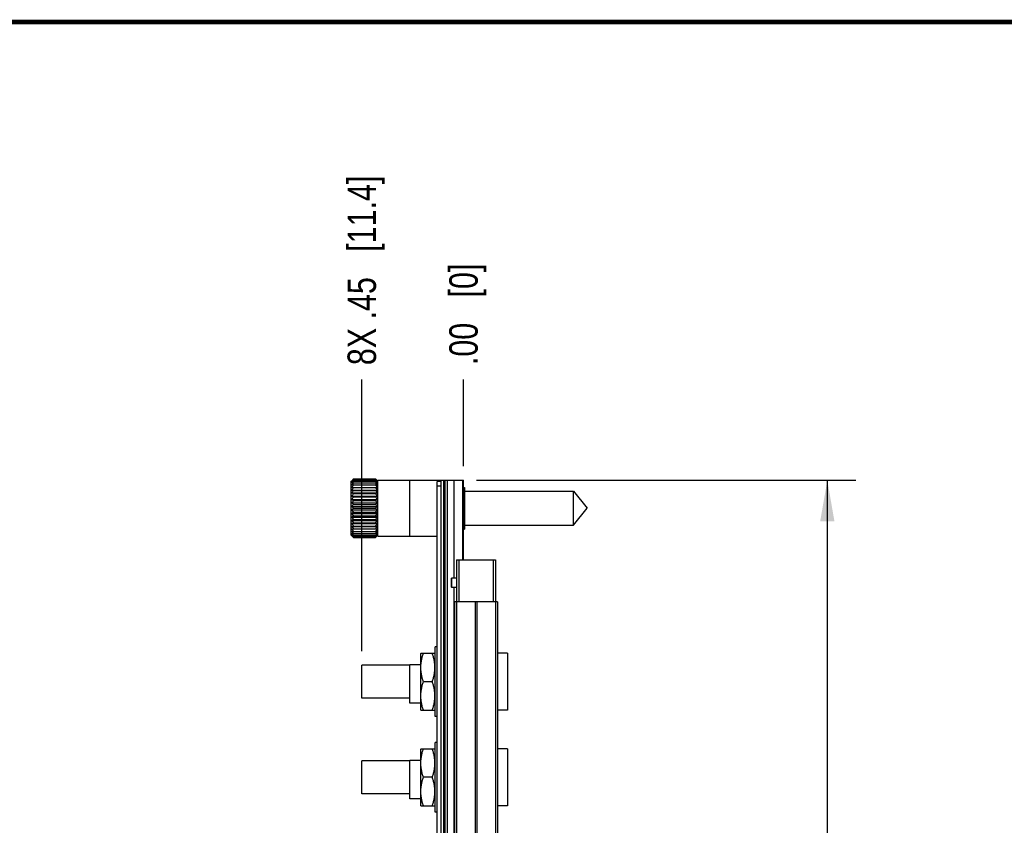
# Model space of a CAD drawing. Header units: inches. Extents: x 0.2 to 16.8, y 0.2 to 10.8.
# Tile 9 of 16: x 5.1 to 9.4, y 7.2 to 10.8. Entities that reach past the tile are written whole.
import ezdxf

# ---------------------------------------------------------------- set-up
doc = ezdxf.new("R2010")
doc.units = ezdxf.units.IN
doc.header["$LTSCALE"] = 0.935
doc.header["$MEASUREMENT"] = 0
doc.layers.get('0').update_dxf_attribs({"linetype": 'CONTINUOUS'})
doc.layers.add('02___PRT_ALL_AXES', color=7, linetype='CONTINUOUS')
doc.layers.add('DIMENSIONS', color=7, linetype='CONTINUOUS')
doc.styles.get("Standard").update_dxf_attribs({"font": 'txt', "width": 0.8})
doc.dimstyles.new('DIMSTYLE_1', dxfattribs={"dimtxt": 0.125, "dimasz": 0.18, "dimexe": 0.125, "dimexo": 0.0625, "dimgap": 0.03125, "dimtad": 0, "dimtih": 1, "dimtoh": 1, "dimzin": 4, "dimdsep": 46, "dimtxsty": 'STANDARD', "dimblk": '_FILLED', "dimblk1": '_FILLED', "dimblk2": '_FILLED', "dimcen": 0.09, "dimadec": 0, "dimazin": 0, "dimtp": 0.001, "dimtm": 0.001, "dimtfac": 1, "dimtofl": 0, "dimtmove": 0, "dimatfit": 3, "dimldrblk": '_FILLED', "dimfxl": 1, "dimtolj": 1, "dimtzin": 4, "dimarcsym": 0})
doc.dimstyles.new('DIMSTYLE_2', dxfattribs={"dimtxt": 0.125, "dimasz": 0.18, "dimexe": 0.125, "dimexo": 0.0625, "dimgap": 0.03125, "dimtad": 0, "dimtih": 1, "dimtoh": 1, "dimzin": 4, "dimdsep": 46, "dimtxsty": 'STANDARD', "dimblk": '_FILLED', "dimblk1": '_FILLED', "dimblk2": '_FILLED', "dimcen": 0.09, "dimadec": 0, "dimazin": 0, "dimtfac": 1, "dimtofl": 0, "dimtmove": 0, "dimatfit": 3, "dimldrblk": '_FILLED', "dimfxl": 1, "dimtolj": 1, "dimtzin": 4, "dimarcsym": 0})
doc.dimstyles.new('DIMSTYLE_3', dxfattribs={"dimtxt": 0.125, "dimasz": 0.18, "dimexe": 0.125, "dimexo": 0.0625, "dimgap": 0.0625, "dimtad": 0, "dimtih": 1, "dimtoh": 1, "dimzin": 4, "dimdsep": 46, "dimtxsty": 'STANDARD', "dimblk": '_FILLED', "dimblk1": '_FILLED', "dimblk2": '_FILLED', "dimcen": 0.09, "dimadec": 0, "dimazin": 0, "dimtp": 0.001, "dimtm": 0.001, "dimtfac": 1, "dimtofl": 0, "dimtmove": 0, "dimatfit": 3, "dimldrblk": '_FILLED', "dimfxl": 1, "dimtolj": 1, "dimtzin": 4, "dimarcsym": 0})

# ---------------------------------------------------------------- blocks, each defined once
blk = doc.blocks.new('*D17')
at = {"layer": 'DIMENSIONS', "color": 2, "linetype": 'CONTINUOUS'}
blk.add_line((6.6255, 7.9939), (6.6255, 9.1881), dxfattribs=at)
at = {"layer": 'DIMENSIONS', "color": 2, "linetype": 'CONTINUOUS', "insert": (6.563, 9.2506), "char_height": 0.125, "width": 1.325, "attachment_point": 1, "rotation": 90, "line_spacing_factor": 0.9}
blk.add_mtext('8X .45{\\Ftxt.shx;\\W1.000000;\\H0.125000; }[11.4]', dxfattribs=at)
blk = doc.blocks.new('_FILLED')
at = {"color": 0, "linetype": 'BYBLOCK'}
blk.add_solid([(0, 0), (-1, 0.174), (-1, -0.174)], dxfattribs=at)
blk = doc.blocks.new('*D18')
at = {"layer": 'DIMENSIONS', "color": 2, "linetype": 'CONTINUOUS'}
blk.add_line((7.0725, 8.8069), (7.0725, 9.1881), dxfattribs=at)
at = {"layer": 'DIMENSIONS', "color": 2, "linetype": 'CONTINUOUS', "insert": (7.01, 9.2506), "char_height": 0.125, "width": 0.725, "attachment_point": 1, "rotation": 90, "line_spacing_factor": 0.9}
blk.add_mtext('.00{\\Ftxt.shx;\\W1.000000;\\H0.125000; }[0]', dxfattribs=at)
blk = doc.blocks.new('*D21')
at = {"layer": 'DIMENSIONS', "color": 2, "linetype": 'CONTINUOUS'}
for p, q in [((7.13, 8.7444), (8.7962, 8.7444)), ((8.6712, 8.7444), (8.6712, 6.3359)), ((8.6712, 3.6774), (8.6712, 6.0859)), ((7.13, 3.6774), (8.7962, 3.6774))]:
    blk.add_line(p, q, dxfattribs=at)
at = {"layer": 'DIMENSIONS', "color": 2, "linetype": 'CONTINUOUS', "xscale": 0.18, "yscale": 0.18, "zscale": 0.18}
for p, rotation in [((8.6712, 8.7444), 90), ((8.6712, 3.6774), 270)]:
    blk.add_blockref('_FILLED', p, dxfattribs=dict(at, rotation=rotation))
at = {"layer": 'DIMENSIONS', "color": 2, "linetype": 'CONTINUOUS', "insert": (8.6712, 6.2734), "char_height": 0.125, "width": 1.225, "attachment_point": 2, "line_spacing_factor": 0.9}
blk.add_mtext('5.07{\\Ftxt.shx;\\W1.000000;\\H0.125000; }[128.7]', dxfattribs=at)

msp = doc.modelspace()

# ---------------------------------------------------------------- linework, layer by layer
at = {"color": 7, "linetype": 'CONTINUOUS'}
for p, q in [((6.5787, 8.74), (6.5816, 8.7428)), ((6.5787, 8.5038), (6.5787, 8.74)), ((6.5894, 8.7506), (6.6861, 8.7506)), ((6.5894, 8.7495), (6.6861, 8.7495)), ((6.5894, 8.7462), (6.6861, 8.7462)), ((6.5894, 8.7408), (6.6861, 8.7408)), ((6.6939, 8.7428), (6.6965, 8.7402)), ((6.6965, 8.4994), (6.6965, 8.7444)), ((6.6965, 8.7444), (6.9725, 8.7444)), ((6.9725, 8.7444), (6.9725, 3.6774)), ((6.9725, 8.7444), (7.0725, 8.7444)), ((6.9845, 8.7444), (6.9845, 3.6774)), ((6.9905, 8.7444), (6.9905, 3.6774)), ((7.0025, 3.6774), (7.0025, 8.7444)), ((7.0317, 8.3144), (7.0317, 8.7444)), ((7.0675, 8.7444), (7.0675, 8.3944)), ((7.0725, 8.3943), (7.0725, 8.7444)), ((6.5817, 8.7129), (6.6938, 8.7129)), ((6.5817, 8.7017), (6.6938, 8.7017)), ((6.5894, 8.7334), (6.6861, 8.7334)), ((6.5894, 8.724), (6.6861, 8.724)), ((6.5894, 8.7003), (6.6861, 8.7003)), ((6.9575, 3.6824), (6.9575, 8.7394)), ((6.9725, 8.7394), (6.9575, 8.7394)), ((6.9725, 8.7194), (6.9575, 8.7194)), ((7.0725, 8.7134), (7.0765, 8.7134)), ((7.0765, 8.7134), (7.0765, 8.5304)), ((6.5817, 8.6892), (6.6938, 8.6892)), ((6.5817, 8.6754), (6.6938, 8.6754)), ((6.5817, 8.6608), (6.6938, 8.6608)), ((6.5894, 8.6863), (6.6861, 8.6863)), ((6.5894, 8.6712), (6.6861, 8.6712)), ((6.5894, 8.6552), (6.6861, 8.6552)), ((6.5817, 8.6455), (6.6938, 8.6455)), ((6.5817, 8.6298), (6.6938, 8.6298)), ((6.5817, 8.614), (6.6938, 8.614)), ((6.5894, 8.6387), (6.6861, 8.6387)), ((6.5894, 8.6219), (6.6861, 8.6219)), ((6.5817, 8.5983), (6.6938, 8.5983)), ((6.5817, 8.583), (6.6938, 8.583)), ((6.5817, 8.5683), (6.6938, 8.5683)), ((6.5894, 8.6051), (6.6861, 8.6051)), ((6.5894, 8.5886), (6.6861, 8.5886)), ((6.5894, 8.5726), (6.6861, 8.5726)), ((6.5817, 8.5546), (6.6938, 8.5546)), ((6.5817, 8.5421), (6.6938, 8.5421)), ((6.5817, 8.5309), (6.6938, 8.5309)), ((6.5894, 8.5575), (6.6861, 8.5575)), ((6.5894, 8.5435), (6.6861, 8.5435)), ((7.0725, 8.5304), (7.0765, 8.5304)), ((6.5787, 8.5038), (6.5816, 8.5009)), ((6.5894, 8.5198), (6.6861, 8.5198)), ((6.5894, 8.5104), (6.6861, 8.5104)), ((6.5894, 8.503), (6.6861, 8.503)), ((6.5894, 8.4975), (6.6861, 8.4975)), ((6.5894, 8.4943), (6.6861, 8.4943)), ((6.5894, 8.4932), (6.6861, 8.4932)), ((6.6939, 8.5009), (6.6965, 8.5036)), ((6.6965, 8.4994), (6.9575, 8.4994)), ((7.0425, 8.3944), (7.0425, 8.2109)), ((7.0425, 8.3944), (7.2125, 8.3944)), ((7.0525, 8.3944), (7.0525, 8.2109)), ((7.0725, 8.4099), (7.0675, 8.4099)), ((7.2025, 8.3944), (7.2025, 8.2109)), ((7.2125, 8.3944), (7.2125, 8.2109)), ((7.0195, 8.3134), (7.0205, 8.3144)), ((7.0195, 8.2744), (7.0195, 8.3134)), ((7.0205, 8.3144), (7.0205, 8.2734)), ((7.0195, 8.2744), (7.0205, 8.2734)), ((7.0317, 4.1484), (7.0317, 8.2734)), ((7.0335, 8.2109), (7.0335, 4.2109)), ((7.2215, 8.2109), (7.0335, 8.2109)), ((7.0425, 8.2109), (7.0425, 4.2109)), ((7.1244, 8.2109), (7.1244, 4.2109)), ((7.1307, 8.2109), (7.1307, 4.2109)), ((7.2126, 8.2109), (7.2126, 4.2109)), ((7.2215, 8.2109), (7.2215, 4.2109)), ((6.9475, 7.7064), (6.9475, 8.0124)), ((6.9575, 8.0124), (6.9475, 8.0124)), ((6.8851, 7.9844), (6.8845, 7.9834)), ((6.8845, 7.7354), (6.8845, 7.9834)), ((6.8851, 7.9844), (6.947, 7.9844)), ((6.9475, 7.9834), (6.947, 7.9844)), ((7.2655, 7.9844), (7.2215, 7.9844)), ((7.2655, 7.9844), (7.2655, 7.7344)), ((6.8365, 7.7644), (6.8365, 7.9334)), ((6.8845, 7.9334), (6.8365, 7.9334)), ((6.9358, 7.8594), (6.8963, 7.8594)), ((6.8851, 7.7344), (6.8845, 7.7354)), ((6.8851, 7.7344), (6.947, 7.7344)), ((6.9475, 7.7354), (6.947, 7.7344)), ((6.9575, 7.7064), (6.9475, 7.7064)), ((7.2655, 7.7344), (7.2215, 7.7344)), ((6.9475, 7.2864), (6.9475, 7.5924)), ((6.9575, 7.5924), (6.9475, 7.5924)), ((6.8851, 7.5644), (6.8845, 7.5634)), ((6.8845, 7.3154), (6.8845, 7.5634)), ((6.8851, 7.5644), (6.947, 7.5644)), ((6.9475, 7.5634), (6.947, 7.5644)), ((7.2655, 7.5644), (7.2215, 7.5644)), ((7.2655, 7.5644), (7.2655, 7.3144)), ((6.8365, 7.3444), (6.8365, 7.5134)), ((6.8845, 7.5134), (6.8365, 7.5134)), ((6.9358, 7.4394), (6.8963, 7.4394)), ((6.8851, 7.3144), (6.8845, 7.3154)), ((6.8851, 7.3144), (6.947, 7.3144)), ((6.9475, 7.3154), (6.947, 7.3144)), ((7.2655, 7.3144), (7.2215, 7.3144)), ((6.9575, 7.2864), (6.9475, 7.2864))]:
    msp.add_line(p, q, dxfattribs=at)
at = {"color": 3, "linetype": 'CONTINUOUS'}
msp.add_line((6.8365, 8.4994), (6.8365, 8.7444), dxfattribs=at)
at = {"color": 7, "linetype": 'CONTINUOUS', "const_width": 0.02}
msp.add_lwpolyline([(16.75, 10.7586), (0.25, 10.7586)], dxfattribs=at)
at = {"color": 7, "linetype": 'CONTINUOUS'}
for centre, radius, start, end in [((6.8171, 8.5227), 0.3221, 134.9739, 136.9336), ((6.8478, 8.519), 0.3463, 138.2648, 140.206), ((6.8764, 8.5117), 0.3706, 140.7446, 142.6552), ((6.7637, 8.5455), 0.2683, 131.9924, 132.7071), ((6.737, 8.5358), 0.2571, 126.4766, 127.1653), ((6.726, 8.4876), 0.2877, 118.354, 120.1018), ((6.8951, 8.5065), 0.3852, 142.53, 144.4448), ((6.7821, 8.5252), 0.2957, 131.3363, 131.9986), ((6.7538, 8.5132), 0.2852, 125.8472, 126.4826), ((6.8021, 8.5023), 0.3262, 130.7179, 131.3308), ((6.7721, 8.4877), 0.3166, 125.2565, 125.8421), ((6.4675, 8.5315), 0.3095, 43.0266, 45.0659), ((6.4375, 8.5274), 0.3334, 39.7565, 41.7727), ((6.4733, 8.5023), 0.3262, 48.6692, 49.2821), ((6.4095, 8.5199), 0.3574, 37.3094, 39.2908), ((6.5034, 8.4877), 0.3166, 54.1579, 54.7435), ((6.3804, 8.5065), 0.3852, 35.5552, 37.47), ((6.5423, 8.4748), 0.3024, 59.9405, 61.6036), ((6.4934, 8.5252), 0.2957, 48.0014, 48.6637), ((6.5217, 8.5132), 0.2852, 53.5174, 54.1528), ((6.5118, 8.5455), 0.2683, 47.2929, 48.0076), ((6.5385, 8.5358), 0.2571, 52.8347, 53.5234), ((6.7076, 8.4094), 0.3449, 110.0473, 111.4079), ((6.9138, 8.4956), 0.4022, 143.7545, 145.6427), ((6.696, 8.1444), 0.5894, 100.4255, 101.1836), ((6.9255, 8.484), 0.413, 144.4645, 146.3358), ((6.9295, 8.4721), 0.4167, 144.6971, 146.5627), ((6.696, 9.2799), 0.5894, 258.8164, 259.5745), ((6.9255, 8.4602), 0.413, 144.4645, 146.3358), ((6.3617, 8.4956), 0.4022, 34.3573, 36.2455), ((6.5612, 8.3916), 0.3639, 68.6277, 69.9172), ((6.573, 8.1106), 0.6238, 78.8374, 79.5536), ((6.35, 8.484), 0.413, 33.6642, 35.5355), ((6.346, 8.4721), 0.4167, 33.4373, 35.3029), ((6.573, 9.3137), 0.6238, 280.4464, 281.1627), ((6.35, 8.4602), 0.413, 33.6642, 35.5355), ((6.7076, 9.0103), 0.3449, 248.5921, 249.9527), ((6.9138, 8.4485), 0.4022, 143.7545, 145.6427), ((6.726, 8.9244), 0.2877, 239.8982, 241.646), ((6.8951, 8.4368), 0.3852, 142.53, 144.4448), ((6.75, 8.883), 0.2788, 232.8562, 234.8065), ((6.8764, 8.4207), 0.3706, 140.7446, 142.6551), ((6.5612, 9.028), 0.3639, 290.0828, 291.3723), ((6.3617, 8.4485), 0.4022, 34.3573, 36.2455), ((6.5423, 8.9372), 0.3024, 298.3963, 300.0595), ((6.3804, 8.4368), 0.3852, 35.5552, 37.47), ((6.5177, 8.8936), 0.2918, 305.2372, 307.1001), ((6.4095, 8.4289), 0.3574, 37.3094, 39.2909), ((6.778, 8.8583), 0.2895, 227.314, 229.3435), ((6.8478, 8.4082), 0.3463, 138.2648, 140.206), ((6.808, 8.841), 0.3095, 223.0265, 225.0659), ((6.8171, 8.394), 0.3222, 134.974, 136.9336), ((6.838, 8.8272), 0.3334, 219.7565, 221.7727), ((6.4891, 8.8677), 0.3021, 310.6988, 312.6438), ((6.4375, 8.4166), 0.3334, 39.7564, 41.7727), ((6.4584, 8.8498), 0.3221, 314.9739, 316.9336), ((6.4675, 8.4028), 0.3095, 43.0265, 45.066), ((6.4277, 8.8356), 0.3463, 318.2648, 320.206), ((6.7864, 8.3761), 0.3021, 130.6988, 132.6438), ((6.866, 8.8149), 0.3574, 217.3094, 219.2908), ((6.7578, 8.3502), 0.2918, 125.2372, 127.1001), ((6.8951, 8.807), 0.3852, 215.5552, 217.47), ((6.7332, 8.3066), 0.3024, 118.3964, 120.0595), ((6.9138, 8.7953), 0.4022, 214.3573, 216.2455), ((6.4975, 8.3855), 0.2895, 47.3139, 49.3435), ((6.3991, 8.8231), 0.3706, 320.7446, 322.6552), ((6.5255, 8.3608), 0.2787, 52.8562, 54.8065), ((6.3804, 8.807), 0.3852, 322.53, 324.4448), ((6.5495, 8.3194), 0.2877, 59.8981, 61.646), ((6.3617, 8.7953), 0.4022, 323.7545, 325.6427), ((6.7143, 8.2158), 0.3639, 110.0828, 111.3724), ((6.9255, 8.7836), 0.413, 213.6642, 215.5355), ((6.7025, 7.9301), 0.6238, 100.4464, 101.1627), ((6.9295, 8.7717), 0.4167, 213.4373, 215.3029), ((6.9255, 8.7598), 0.413, 213.6642, 215.5355), ((6.5679, 8.2335), 0.3449, 68.5922, 69.9527), ((6.35, 8.7836), 0.413, 324.4645, 326.3358), ((6.5795, 7.9639), 0.5894, 78.8164, 79.5745), ((6.346, 8.7717), 0.4167, 324.6971, 326.5627), ((6.35, 8.7598), 0.413, 324.4645, 326.3358), ((6.7025, 9.1332), 0.6238, 258.8373, 259.5536), ((6.9138, 8.7482), 0.4022, 214.3573, 216.2455), ((6.7143, 8.8522), 0.3639, 248.6276, 249.9172), ((6.8951, 8.7373), 0.3852, 215.5552, 217.47), ((6.7332, 8.769), 0.3024, 239.9405, 241.6037), ((6.866, 8.7238), 0.3574, 217.3094, 219.2909), ((6.737, 8.708), 0.2571, 232.8347, 233.5233), ((6.838, 8.7163), 0.3334, 219.7564, 221.7727), ((6.808, 8.7123), 0.3095, 223.0265, 225.066), ((6.7637, 8.6983), 0.2683, 227.293, 228.0075), ((6.7538, 8.7306), 0.2852, 233.5173, 234.1526), ((6.7821, 8.7186), 0.2957, 228.0013, 228.6636), ((6.7721, 8.756), 0.3166, 234.1578, 234.7435), ((6.8021, 8.7415), 0.3262, 228.6691, 229.2822), ((6.3617, 8.7482), 0.4022, 323.7545, 325.6427), ((6.5795, 9.0994), 0.5894, 280.4255, 281.1836), ((6.3804, 8.7373), 0.3852, 322.53, 324.4448), ((6.5679, 8.8344), 0.3449, 290.0473, 291.4078), ((6.3991, 8.7321), 0.3706, 320.7446, 322.6551), ((6.5495, 8.7562), 0.2877, 298.354, 300.1018), ((6.4277, 8.7248), 0.3463, 318.2648, 320.206), ((6.4584, 8.721), 0.3221, 314.974, 316.9336), ((6.5034, 8.756), 0.3166, 305.2565, 305.8422), ((6.4734, 8.7415), 0.3262, 310.7178, 311.3309), ((6.5217, 8.7306), 0.2852, 305.8474, 306.4827), ((6.4934, 8.7186), 0.2957, 311.3364, 311.9987), ((6.5385, 8.708), 0.2571, 306.4767, 307.1653), ((6.5118, 8.6983), 0.2683, 311.9925, 312.707)]:
    msp.add_arc(centre, radius, start, end, dxfattribs=at)
for points in [[(6.8963, 7.8594), (6.8954, 7.8619), (6.8938, 7.867), (6.8916, 7.8747), (6.8897, 7.8825), (6.8881, 7.8903), (6.8868, 7.8981), (6.886, 7.9047), (6.8855, 7.91), (6.8852, 7.9153), (6.885, 7.9219), (6.8852, 7.9285), (6.8855, 7.9338), (6.886, 7.9391), (6.8868, 7.9456), (6.8881, 7.9535), (6.8897, 7.9613), (6.8916, 7.9691), (6.8938, 7.9768), (6.8954, 7.9818), (6.8963, 7.9844)], [(6.9358, 7.8594), (6.9366, 7.8619), (6.9383, 7.867), (6.9404, 7.8747), (6.9424, 7.8825), (6.944, 7.8903), (6.9453, 7.8981), (6.9461, 7.9047), (6.9465, 7.91), (6.9469, 7.9153), (6.947, 7.9219), (6.9469, 7.9285), (6.9465, 7.9338), (6.9461, 7.9391), (6.9453, 7.9456), (6.944, 7.9535), (6.9424, 7.9613), (6.9404, 7.9691), (6.9383, 7.9768), (6.9366, 7.9818), (6.9358, 7.9844)], [(6.8963, 7.7344), (6.8954, 7.7369), (6.8938, 7.742), (6.8916, 7.7497), (6.8897, 7.7575), (6.8881, 7.7653), (6.8868, 7.7731), (6.886, 7.7797), (6.8855, 7.785), (6.8852, 7.7903), (6.885, 7.7969), (6.8852, 7.8035), (6.8855, 7.8088), (6.886, 7.8141), (6.8868, 7.8206), (6.8881, 7.8285), (6.8897, 7.8363), (6.8916, 7.8441), (6.8938, 7.8518), (6.8954, 7.8568), (6.8963, 7.8594)], [(6.9358, 7.7344), (6.9366, 7.7369), (6.9383, 7.742), (6.9404, 7.7497), (6.9424, 7.7575), (6.944, 7.7653), (6.9453, 7.7731), (6.9461, 7.7797), (6.9465, 7.785), (6.9469, 7.7903), (6.947, 7.7969), (6.9469, 7.8035), (6.9465, 7.8088), (6.9461, 7.8141), (6.9453, 7.8206), (6.944, 7.8285), (6.9424, 7.8363), (6.9404, 7.8441), (6.9383, 7.8518), (6.9366, 7.8568), (6.9358, 7.8594)], [(6.8963, 7.4394), (6.8954, 7.4419), (6.8938, 7.447), (6.8916, 7.4547), (6.8897, 7.4625), (6.8881, 7.4703), (6.8868, 7.4781), (6.886, 7.4847), (6.8855, 7.49), (6.8852, 7.4953), (6.885, 7.5019), (6.8852, 7.5085), (6.8855, 7.5138), (6.886, 7.5191), (6.8868, 7.5256), (6.8881, 7.5335), (6.8897, 7.5413), (6.8916, 7.5491), (6.8938, 7.5568), (6.8954, 7.5618), (6.8963, 7.5644)], [(6.9358, 7.4394), (6.9366, 7.4419), (6.9383, 7.447), (6.9404, 7.4547), (6.9424, 7.4625), (6.944, 7.4703), (6.9453, 7.4781), (6.9461, 7.4847), (6.9465, 7.49), (6.9469, 7.4953), (6.947, 7.5019), (6.9469, 7.5085), (6.9465, 7.5138), (6.9461, 7.5191), (6.9453, 7.5256), (6.944, 7.5335), (6.9424, 7.5413), (6.9404, 7.5491), (6.9383, 7.5568), (6.9366, 7.5618), (6.9358, 7.5644)], [(6.8963, 7.3144), (6.8954, 7.3169), (6.8938, 7.322), (6.8916, 7.3297), (6.8897, 7.3375), (6.8881, 7.3453), (6.8868, 7.3531), (6.886, 7.3597), (6.8855, 7.365), (6.8852, 7.3703), (6.885, 7.3769), (6.8852, 7.3835), (6.8855, 7.3888), (6.886, 7.3941), (6.8868, 7.4006), (6.8881, 7.4085), (6.8897, 7.4163), (6.8916, 7.4241), (6.8938, 7.4318), (6.8954, 7.4368), (6.8963, 7.4394)], [(6.9358, 7.3144), (6.9366, 7.3169), (6.9383, 7.322), (6.9404, 7.3297), (6.9424, 7.3375), (6.944, 7.3453), (6.9453, 7.3531), (6.9461, 7.3597), (6.9465, 7.365), (6.9469, 7.3703), (6.947, 7.3769), (6.9469, 7.3835), (6.9465, 7.3888), (6.9461, 7.3941), (6.9453, 7.4006), (6.944, 7.4085), (6.9424, 7.4163), (6.9404, 7.4241), (6.9383, 7.4318), (6.9366, 7.4368), (6.9358, 7.4394)]]:
    msp.add_open_spline(points, degree=3, knots=[0, 0, 0, 0, 0.062915, 0.125695, 0.18834, 0.250856, 0.313256, 0.375561, 0.406687, 0.437801, 0.5, 0.562199, 0.593313, 0.624439, 0.686744, 0.749144, 0.81166, 0.874305, 0.937085, 1, 1, 1, 1], dxfattribs=at)
at = {"layer": '02___PRT_ALL_AXES', "color": 7, "linetype": 'CONTINUOUS'}
for p, q in [((7.0765, 8.6969), (7.5565, 8.6969)), ((7.5565, 8.5469), (7.5565, 8.6969)), ((7.5565, 8.6969), (7.6165, 8.6219)), ((7.5565, 8.5469), (7.6165, 8.6219)), ((7.0765, 8.5469), (7.5565, 8.5469)), ((7.0425, 8.3144), (7.0205, 8.3144)), ((7.0425, 8.2734), (7.0205, 8.2734)), ((6.6255, 7.7874), (6.6255, 7.9314)), ((6.8365, 7.9314), (6.6255, 7.9314)), ((6.8365, 7.7874), (6.6255, 7.7874)), ((6.8845, 7.7644), (6.8365, 7.7644)), ((6.6255, 7.3674), (6.6255, 7.5114)), ((6.8365, 7.5114), (6.6255, 7.5114)), ((6.8365, 7.3674), (6.6255, 7.3674)), ((6.8845, 7.3444), (6.8365, 7.3444))]:
    msp.add_line(p, q, dxfattribs=at)

# ---------------------------------------------------------------- dimensions: what is measured, and where the dimension line sits
at = {"layer": 'DIMENSIONS', "color": 2, "linetype": 'CONTINUOUS'}
dim = msp.add_ordinate_dim(feature_location=(6.6255, 7.9939), offset=(0, 1.1943), dtype=1, origin=(7.0725, 8.7444), text='8X <>', dimstyle='DIMSTYLE_1', dxfattribs=at)
dim.commit()
dim.dimension.update_dxf_attribs({"geometry": '*D17', "text_midpoint": (6.6255, 9.9131)})
dim = msp.add_ordinate_dim(feature_location=(7.0725289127, 8.8068829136), offset=(0, 0.3812511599), dtype=1, origin=(7.0725289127, 8.7443829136), dimstyle='DIMSTYLE_2', dxfattribs=at)
dim.commit()
dim.dimension.update_dxf_attribs({"geometry": '*D18', "text_midpoint": (7.0725289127, 9.6131340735)})
dim = msp.add_linear_dim(base=(8.6712, 8.7444), p1=(7.0675, 3.6774), p2=(7.0675, 8.7444), angle=90, dimstyle='DIMSTYLE_3', dxfattribs=at)
dim.commit()
dim.dimension.update_dxf_attribs({"geometry": '*D21', "text_midpoint": (8.6712, 6.2109), "dimtype": 160})

doc.saveas('drawing.dxf')
